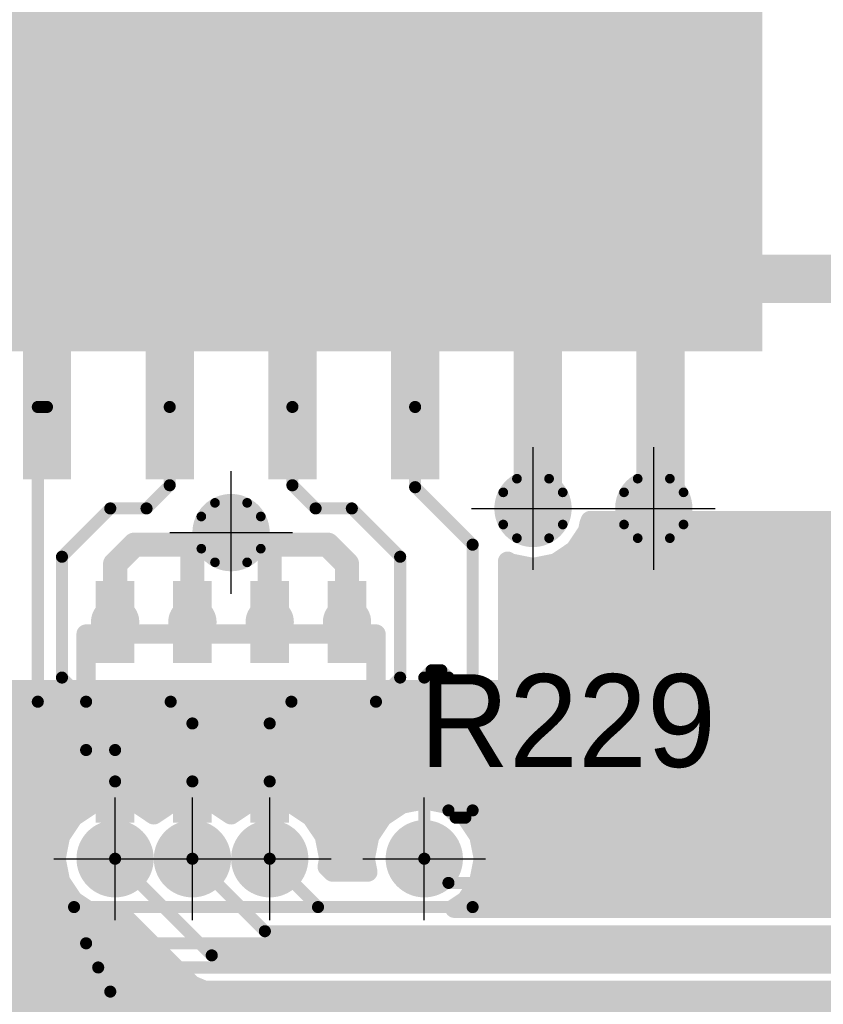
# Model space of a CAD drawing. Extents: x 74 to 326, y 70 to 232.
# Tile 138 of 138: x 169 to 177, y 187 to 197. Entities that reach past the tile are written whole.
import ezdxf

# ---------------------------------------------------------------- set-up
doc = ezdxf.new("R2010")
doc.units = 0
for name, color, linetype in [('Bottom', 2, 'CONTINUOUS'), ('Drill_Layer', 255, 'CONTINUOUS'), ('Gnd', 12, 'CONTINUOUS'), ('Pwr', 13, 'CONTINUOUS'), ('Top', 1, 'CONTINUOUS'), ('Top_Silk', 6, 'CONTINUOUS')]:
    doc.layers.add(name, color=color, linetype=linetype)

# ---------------------------------------------------------------- blocks, each defined once
blk = doc.blocks.new('Cross')
at = {"layer": 'Drill_Layer', "linetype": 'CONTINUOUS'}
for p, q in [((0, -12.7), (0, 12.7)), ((-12.7, 0), (12.7, 0))]:
    blk.add_line(p, q, dxfattribs=at)
blk = doc.blocks.new('UNIT_DISC')
at = {"linetype": 'CONTINUOUS', "const_width": 0.5}
blk.add_lwpolyline([(0.25, 0, 1), (-0.25, 0, 1)], format="xyb", close=True, dxfattribs=at)
blk = doc.blocks.new('SHAPE_EL_236_236_0_0_0_0')
at = {"xscale": 0.6, "yscale": 0.6, "zscale": 0.6}
blk.add_blockref('UNIT_DISC', (0, 0), dxfattribs=at)
blk = doc.blocks.new('SHAPE_EL_314_314_0_0_0_0')
at = {"xscale": 0.8, "yscale": 0.8, "zscale": 0.8}
blk.add_blockref('UNIT_DISC', (0, 0), dxfattribs=at)
blk = doc.blocks.new('v0306107')
at = {"layer": 'Bottom'}
blk.add_blockref('SHAPE_EL_236_236_0_0_0_0', (0, 0), dxfattribs=at)
at = {"layer": 'Gnd'}
blk.add_blockref('SHAPE_EL_314_314_0_0_0_0', (0, 0), dxfattribs=at)
at = {"layer": 'Pwr'}
blk.add_blockref('SHAPE_EL_314_314_0_0_0_0', (0, 0), dxfattribs=at)
at = {"layer": 'Top'}
blk.add_blockref('SHAPE_EL_236_236_0_0_0_0', (0, 0), dxfattribs=at)
blk = doc.blocks.new('v030689')
at = {"layer": 'Bottom'}
blk.add_blockref('SHAPE_EL_236_236_0_0_0_0', (0, 0), dxfattribs=at)
at = {"layer": 'Gnd'}
blk.add_blockref('SHAPE_EL_314_314_0_0_0_0', (0, 0), dxfattribs=at)
at = {"layer": 'Pwr'}
blk.add_blockref('SHAPE_EL_314_314_0_0_0_0', (0, 0), dxfattribs=at)
at = {"layer": 'Top'}
blk.add_blockref('SHAPE_EL_236_236_0_0_0_0', (0, 0), dxfattribs=at)
blk = doc.blocks.new('v030698')
at = {"layer": 'Bottom'}
blk.add_blockref('SHAPE_EL_236_236_0_0_0_0', (0, 0), dxfattribs=at)
at = {"layer": 'Gnd'}
blk.add_blockref('SHAPE_EL_314_314_0_0_0_0', (0, 0), dxfattribs=at)
at = {"layer": 'Pwr'}
blk.add_blockref('SHAPE_EL_314_314_0_0_0_0', (0, 0), dxfattribs=at)
at = {"layer": 'Top'}
blk.add_blockref('SHAPE_EL_236_236_0_0_0_0', (0, 0), dxfattribs=at)
blk = doc.blocks.new('v030691')
at = {"layer": 'Bottom'}
blk.add_blockref('SHAPE_EL_236_236_0_0_0_0', (0, 0), dxfattribs=at)
at = {"layer": 'Gnd'}
blk.add_blockref('SHAPE_EL_314_314_0_0_0_0', (0, 0), dxfattribs=at)
at = {"layer": 'Pwr'}
blk.add_blockref('SHAPE_EL_314_314_0_0_0_0', (0, 0), dxfattribs=at)
at = {"layer": 'Top'}
blk.add_blockref('SHAPE_EL_236_236_0_0_0_0', (0, 0), dxfattribs=at)
blk = doc.blocks.new('SHAPE_TH45_314_236_39_0_0_0')
at = {"linetype": 'CONTINUOUS', "const_width": 0.1}
for points in [[(0.16647, 0.30788, 0.2530389), (-0.16647, 0.30788, 0.2530389)], [(-0.30788, 0.16647, 0.2530389), (-0.30788, -0.16647, 0.2530389)], [(0.30788, -0.16647, 0.2530389), (0.30788, 0.16647, 0.2530389)], [(-0.16647, -0.30788, 0.2530389), (0.16647, -0.30788, 0.2530389)]]:
    blk.add_lwpolyline(points, format="xyb", dxfattribs=at)
at = {"xscale": 0.1, "yscale": 0.1, "zscale": 0.1}
for p in [(-0.16647, 0.30788), (0.16647, 0.30788), (-0.30788, 0.16647), (0.30788, 0.16647), (-0.30788, -0.16647), (0.30788, -0.16647), (-0.16647, -0.30788), (0.16647, -0.30788)]:
    blk.add_blockref('UNIT_DISC', p, dxfattribs=at)
blk = doc.blocks.new('v0306395')
at = {"layer": 'Bottom'}
blk.add_blockref('SHAPE_EL_236_236_0_0_0_0', (0, 0), dxfattribs=at)
at = {"layer": 'Gnd'}
blk.add_blockref('SHAPE_EL_314_314_0_0_0_0', (0, 0), dxfattribs=at)
at = {"layer": 'Pwr'}
blk.add_blockref('SHAPE_TH45_314_236_39_0_0_0', (0, 0), dxfattribs=at)
at = {"layer": 'Top'}
blk.add_blockref('SHAPE_EL_236_236_0_0_0_0', (0, 0), dxfattribs=at)
blk = doc.blocks.new('v0306392')
at = {"layer": 'Bottom'}
blk.add_blockref('SHAPE_EL_236_236_0_0_0_0', (0, 0), dxfattribs=at)
at = {"layer": 'Gnd'}
blk.add_blockref('SHAPE_TH45_314_236_39_0_0_0', (0, 0), dxfattribs=at)
at = {"layer": 'Pwr'}
blk.add_blockref('SHAPE_EL_314_314_0_0_0_0', (0, 0), dxfattribs=at)
at = {"layer": 'Top'}
blk.add_blockref('SHAPE_EL_236_236_0_0_0_0', (0, 0), dxfattribs=at)
blk = doc.blocks.new('YC164_15848')
at = {"layer": 'Top_Silk', "linetype": 'CONTINUOUS', "const_width": 0.2}
for points in [[(169.75, 190.825), (169.75, 189.425)], [(172.75, 190.825), (169.75, 190.825)], [(172.75, 190.825), (172.75, 189.425)], [(172.75, 189.425), (169.75, 189.425)]]:
    blk.add_lwpolyline(points, dxfattribs=at)
at = {"layer": 'Top_Silk', "xscale": 0.2, "yscale": 0.2, "zscale": 0.2}
for p in [(169.75, 190.825), (169.75, 190.825), (172.75, 190.825), (172.75, 190.825), (169.75, 189.425), (169.75, 189.425), (172.75, 189.425), (172.75, 189.425)]:
    blk.add_blockref('UNIT_DISC', p, dxfattribs=at)
blk = doc.blocks.new('SHAPE_SQ_157_334_0_0_0_0')
blk.add_solid([(-0.2, -0.425), (0.2, -0.425), (-0.2, 0.425), (0.2, 0.425)])
blk = doc.blocks.new('SHAPE_EL_196_196_0_0_0_0')
at = {"xscale": 0.5, "yscale": 0.5, "zscale": 0.5}
blk.add_blockref('UNIT_DISC', (0, 0), dxfattribs=at)
blk = doc.blocks.new('w400h85091')
at = {"layer": 'Gnd'}
blk.add_blockref('SHAPE_EL_196_196_0_0_0_0', (0, 0), dxfattribs=at)
at = {"layer": 'Pwr'}
blk.add_blockref('SHAPE_EL_196_196_0_0_0_0', (0, 0), dxfattribs=at)
at = {"layer": 'Top'}
blk.add_blockref('SHAPE_SQ_157_334_0_0_0_0', (0, 0), dxfattribs=at)
blk = doc.blocks.new('w400h85089')
at = {"layer": 'Gnd'}
blk.add_blockref('SHAPE_EL_196_196_0_0_0_0', (0, 0), dxfattribs=at)
at = {"layer": 'Pwr'}
blk.add_blockref('SHAPE_EL_196_196_0_0_0_0', (0, 0), dxfattribs=at)
at = {"layer": 'Top'}
blk.add_blockref('SHAPE_SQ_157_334_0_0_0_0', (0, 0), dxfattribs=at)
blk = doc.blocks.new('w400h850392')
at = {"layer": 'Gnd'}
blk.add_blockref('SHAPE_EL_196_196_0_0_0_0', (0, 0), dxfattribs=at)
at = {"layer": 'Pwr'}
blk.add_blockref('SHAPE_EL_196_196_0_0_0_0', (0, 0), dxfattribs=at)
at = {"layer": 'Top'}
blk.add_blockref('SHAPE_SQ_157_334_0_0_0_0', (0, 0), dxfattribs=at)
blk = doc.blocks.new('w400h85098')
at = {"layer": 'Gnd'}
blk.add_blockref('SHAPE_EL_196_196_0_0_0_0', (0, 0), dxfattribs=at)
at = {"layer": 'Pwr'}
blk.add_blockref('SHAPE_EL_196_196_0_0_0_0', (0, 0), dxfattribs=at)
at = {"layer": 'Top'}
blk.add_blockref('SHAPE_SQ_157_334_0_0_0_0', (0, 0), dxfattribs=at)
blk = doc.blocks.new('w400h850')
at = {"layer": 'Gnd'}
blk.add_blockref('SHAPE_EL_196_196_0_0_0_0', (0, 0), dxfattribs=at)
at = {"layer": 'Pwr'}
blk.add_blockref('SHAPE_EL_196_196_0_0_0_0', (0, 0), dxfattribs=at)
at = {"layer": 'Top'}
blk.add_blockref('SHAPE_SQ_157_334_0_0_0_0', (0, 0), dxfattribs=at)
blk = doc.blocks.new('R229')
for name, p in [('w400h850392', (170.05, 190.95)), ('w400h850392', (170.85, 190.95)), ('w400h850392', (171.65, 190.95)), ('w400h850392', (172.45, 190.95)), ('YC164_15848', (0, 0)), ('w400h85089', (170.05, 189.3)), ('w400h85091', (170.85, 189.3)), ('w400h85098', (171.65, 189.3)), ('w400h850', (172.45, 189.3))]:
    blk.add_blockref(name, p)
at = {"layer": 'Top_Silk'}
blk.add_text('R229', height=0.96, dxfattribs=at).set_placement((173.2, 189.45))
blk = doc.blocks.new('SOIC16_75_21390')
at = {"layer": 'Top_Silk', "linetype": 'CONTINUOUS', "const_width": 0.2}
for points in [[(176.3, 201.65), (176.3, 194.35)], [(176.3, 194.35), (166.2, 194.35)]]:
    blk.add_lwpolyline(points, dxfattribs=at)
at = {"layer": 'Top_Silk', "xscale": 0.2, "yscale": 0.2, "zscale": 0.2}
blk.add_blockref('UNIT_DISC', (176.3, 194.35), dxfattribs=at)
blk.add_blockref('UNIT_DISC', (176.3, 194.35), dxfattribs=at)
blk = doc.blocks.new('SHAPE_SQ_590_196_0_0_0_0')
blk.add_solid([(-0.75, -0.25), (0.75, -0.25), (-0.75, 0.25), (0.75, 0.25)])
blk = doc.blocks.new('w1500h500392')
at = {"layer": 'Gnd'}
blk.add_blockref('SHAPE_EL_196_196_0_0_0_0', (0, 0), dxfattribs=at)
at = {"layer": 'Pwr'}
blk.add_blockref('SHAPE_EL_196_196_0_0_0_0', (0, 0), dxfattribs=at)
at = {"layer": 'Top'}
blk.add_blockref('SHAPE_SQ_590_196_0_0_0_0', (0, 0), dxfattribs=at)
blk = doc.blocks.new('w1500h500107')
at = {"layer": 'Gnd'}
blk.add_blockref('SHAPE_EL_196_196_0_0_0_0', (0, 0), dxfattribs=at)
at = {"layer": 'Pwr'}
blk.add_blockref('SHAPE_EL_196_196_0_0_0_0', (0, 0), dxfattribs=at)
at = {"layer": 'Top'}
blk.add_blockref('SHAPE_SQ_590_196_0_0_0_0', (0, 0), dxfattribs=at)
blk = doc.blocks.new('w1500h500395')
at = {"layer": 'Gnd'}
blk.add_blockref('SHAPE_EL_196_196_0_0_0_0', (0, 0), dxfattribs=at)
at = {"layer": 'Pwr'}
blk.add_blockref('SHAPE_EL_196_196_0_0_0_0', (0, 0), dxfattribs=at)
at = {"layer": 'Top'}
blk.add_blockref('SHAPE_SQ_590_196_0_0_0_0', (0, 0), dxfattribs=at)
blk = doc.blocks.new('w1500h50098')
at = {"layer": 'Gnd'}
blk.add_blockref('SHAPE_EL_196_196_0_0_0_0', (0, 0), dxfattribs=at)
at = {"layer": 'Pwr'}
blk.add_blockref('SHAPE_EL_196_196_0_0_0_0', (0, 0), dxfattribs=at)
at = {"layer": 'Top'}
blk.add_blockref('SHAPE_SQ_590_196_0_0_0_0', (0, 0), dxfattribs=at)
blk = doc.blocks.new('w1500h50091')
at = {"layer": 'Gnd'}
blk.add_blockref('SHAPE_EL_196_196_0_0_0_0', (0, 0), dxfattribs=at)
at = {"layer": 'Pwr'}
blk.add_blockref('SHAPE_EL_196_196_0_0_0_0', (0, 0), dxfattribs=at)
at = {"layer": 'Top'}
blk.add_blockref('SHAPE_SQ_590_196_0_0_0_0', (0, 0), dxfattribs=at)
blk = doc.blocks.new('w1500h50089')
at = {"layer": 'Gnd'}
blk.add_blockref('SHAPE_EL_196_196_0_0_0_0', (0, 0), dxfattribs=at)
at = {"layer": 'Pwr'}
blk.add_blockref('SHAPE_EL_196_196_0_0_0_0', (0, 0), dxfattribs=at)
at = {"layer": 'Top'}
blk.add_blockref('SHAPE_SQ_590_196_0_0_0_0', (0, 0), dxfattribs=at)
blk = doc.blocks.new('U74')
blk.add_blockref('SOIC16_75_21390', (0, 0))
at = {"rotation": 90}
for name, p in [('w1500h50089', (169.345, 193.175)), ('w1500h50091', (170.615, 193.175)), ('w1500h50098', (171.885, 193.175)), ('w1500h500107', (173.155, 193.175)), ('w1500h500395', (174.425, 193.175)), ('w1500h500392', (175.695, 193.175))]:
    blk.add_blockref(name, p, dxfattribs=at)
blk = doc.blocks.new('CUPOUR_L1_F0_TT90_31294')
at = {"layer": 'Top', "linetype": 'CONTINUOUS', "const_width": 0.2}
for points in [[(174.95573, 191.96908), (174.94018, 191.8909)], [(174.96853, 192), (174.95573, 191.96908)], [(207.23734, 192), (174.96853, 192)], [(174.94018, 191.8909), (174.8959, 191.82462)], [(174.9379, 191.8875), (207.12484, 191.8875)], [(174.88271, 191.80489), (174.80757, 191.69243)], [(174.89127, 191.81345), (174.88271, 191.80489)], [(174.8959, 191.82462), (174.89127, 191.81345)], [(174.80757, 191.69243), (174.6091, 191.55982)], [(174.83768, 191.7375), (206.97484, 191.7375)], [(174.1409, 191.55982), (174.1125, 191.57879)], [(174.1125, 191.57879), (174.1125, 188.92789)], [(174.375, 191.51325), (174.1409, 191.55982)], [(174.6091, 191.55982), (174.375, 191.51325)], [(174.65052, 191.5875), (206.82484, 191.5875)], [(174.1125, 191.4375), (206.67484, 191.4375)], [(174.1125, 191.2875), (206.52484, 191.2875)], [(174.1125, 191.1375), (206.37484, 191.1375)], [(174.1125, 190.9875), (206.22484, 190.9875)], [(174.1125, 190.8375), (206.07484, 190.8375)], [(174.1125, 190.6875), (205.92484, 190.6875)], [(174.1125, 190.5375), (205.77484, 190.5375)], [(174.1125, 190.3875), (205.62484, 190.3875)], [(174.1125, 190.2375), (205.47484, 190.2375)], [(174.1125, 190.0875), (205.32484, 190.0875)], [(174.1125, 189.9375), (205.17484, 189.9375)], [(169.54466, 189.31768), (168.94268, 189.91966)], [(157.8, 189.75), (169.11234, 189.75)], [(174.1125, 189.7875), (205.02484, 189.7875)], [(174.1125, 189.6375), (204.87484, 189.6375)], [(157.8, 189.6), (169.26234, 189.6)], [(157.8, 189.45), (169.41234, 189.45)], [(174.1125, 189.4875), (204.72484, 189.4875)], [(169.55, 189.31546), (169.54466, 189.31768)], [(169.55, 188.84546), (169.55, 189.31546)], [(174.1125, 189.3375), (204.57484, 189.3375)], [(157.8, 189.3), (169.55, 189.3)], [(157.8, 189.15), (169.55, 189.15)], [(174.1125, 189.1875), (204.42484, 189.1875)], [(174.1125, 189.0375), (204.27484, 189.0375)], [(157.8, 189), (169.55, 189)], [(174.1125, 188.92789), (174.09633, 188.88887)], [(157.8, 188.85), (169.55, 188.85)], [(169.48482, 188.7341), (169.55211, 188.83481)], [(169.55211, 188.83481), (169.55, 188.84546)], [(174.09633, 188.88887), (174.05732, 188.79466)], [(174.09576, 188.8875), (204.12484, 188.8875)], [(157.8, 188.7), (169.47803, 188.7)], [(169.43825, 188.5), (169.48482, 188.7341)], [(174.05732, 188.79466), (173.88034, 188.61768)], [(174.00016, 188.7375), (203.97484, 188.7375)], [(173.88034, 188.61768), (173.84153, 188.6016)], [(173.84153, 188.6016), (173.86175, 188.5)], [(157.8, 188.55), (169.44819, 188.55)], [(169.48482, 188.2659), (169.43825, 188.5)], [(173.86175, 188.5), (173.81518, 188.2659)], [(173.84433, 188.5875), (203.82484, 188.5875)], [(157.8, 188.4), (169.45814, 188.4)], [(173.84931, 188.4375), (203.67484, 188.4375)], [(157.8, 188.25), (169.49544, 188.25)], [(169.61743, 188.06743), (169.48482, 188.2659)], [(173.81518, 188.2659), (173.68257, 188.06743)], [(173.81947, 188.2875), (203.52484, 188.2875)], [(157.8, 188.1), (169.59566, 188.1)], [(173.72938, 188.1375), (203.37484, 188.1375)], [(169.73705, 187.9875), (169.61743, 188.06743)], [(169.63887, 187.97133), (169.67789, 187.9875)], [(169.67789, 187.9875), (169.73705, 187.9875)], [(173.68257, 188.06743), (173.56294, 187.9875)], [(173.56294, 187.9875), (203.22484, 187.9875)], [(173.56294, 187.9875), (203.22484, 187.9875)], [(157.8, 187.95), (169.58735, 187.95)], [(164.06768, 182.45534), (169.54466, 187.93232)], [(169.54466, 187.93232), (169.63887, 187.97133)], [(157.8, 187.8), (169.41234, 187.8)], [(157.8, 187.65), (169.26234, 187.65)], [(157.8, 187.5), (169.11234, 187.5)]]:
    blk.add_lwpolyline(points, dxfattribs=at)
at = {"layer": 'Top', "xscale": 0.2, "yscale": 0.2, "zscale": 0.2}
for p in [(174.95573, 191.96908), (174.95573, 191.96908), (174.96853, 192), (174.96853, 192), (174.9379, 191.8875), (174.94018, 191.8909), (174.94018, 191.8909), (174.88271, 191.80489), (174.88271, 191.80489), (174.89127, 191.81345), (174.89127, 191.81345), (174.8959, 191.82462), (174.8959, 191.82462), (174.80757, 191.69243), (174.80757, 191.69243), (174.83768, 191.7375), (174.1125, 191.57879), (174.1125, 191.57879), (174.1409, 191.55982), (174.1409, 191.55982), (174.6091, 191.55982), (174.6091, 191.55982), (174.65052, 191.5875), (174.375, 191.51325), (174.375, 191.51325), (174.1125, 191.4375), (174.1125, 191.2875), (174.1125, 191.1375), (174.1125, 190.9875), (174.1125, 190.8375), (174.1125, 190.6875), (174.1125, 190.5375), (174.1125, 190.3875), (174.1125, 190.2375), (174.1125, 190.0875), (174.1125, 189.9375), (169.11234, 189.75), (174.1125, 189.7875), (174.1125, 189.6375), (169.26234, 189.6), (169.41234, 189.45), (174.1125, 189.4875), (169.54466, 189.31768), (169.54466, 189.31768), (169.55, 189.31546), (169.55, 189.31546), (174.1125, 189.3375), (169.55, 189.3), (169.55, 189.15), (174.1125, 189.1875), (174.1125, 189.0375), (169.55, 189), (174.1125, 188.92789), (174.1125, 188.92789), (169.55, 188.85), (169.55, 188.84546), (169.55, 188.84546), (169.55211, 188.83481), (169.55211, 188.83481), (174.09576, 188.8875), (174.09633, 188.88887), (174.09633, 188.88887), (169.47803, 188.7), (169.48482, 188.7341), (169.48482, 188.7341), (174.00016, 188.7375), (174.05732, 188.79466), (174.05732, 188.79466), (173.84153, 188.6016), (173.84153, 188.6016), (173.88034, 188.61768), (173.88034, 188.61768), (169.43825, 188.5), (169.43825, 188.5), (169.44819, 188.55), (173.84433, 188.5875), (173.86175, 188.5), (173.86175, 188.5), (169.45814, 188.4), (173.84931, 188.4375), (169.48482, 188.2659), (169.48482, 188.2659), (169.49544, 188.25), (173.81518, 188.2659), (173.81518, 188.2659), (173.81947, 188.2875), (169.59566, 188.1), (173.72938, 188.1375), (169.61743, 188.06743), (169.61743, 188.06743), (169.67789, 187.9875), (169.67789, 187.9875), (169.73705, 187.9875), (169.73705, 187.9875), (173.56294, 187.9875), (173.56294, 187.9875), (173.56294, 187.9875), (173.68257, 188.06743), (173.68257, 188.06743), (169.54466, 187.93232), (169.54466, 187.93232), (169.58735, 187.95), (169.63887, 187.97133), (169.63887, 187.97133), (169.41234, 187.8), (169.26234, 187.65), (169.11234, 187.5)]:
    blk.add_blockref('UNIT_DISC', p, dxfattribs=at)
blk = doc.blocks.new('CUPOUR_L2_F0_TT90_39393')
at = {"layer": 'Bottom', "linetype": 'CONTINUOUS', "const_width": 0.2}
for points in [[(190.8875, 190.25), (157.38766, 190.25)], [(157.48766, 190.15), (190.8875, 190.15)], [(157.63766, 190), (190.8875, 190)], [(157.78766, 189.85), (190.8875, 189.85)], [(157.93766, 189.7), (190.8875, 189.7)], [(158.08766, 189.55), (190.88869, 189.55)], [(158.23766, 189.4), (190.96234, 189.4)], [(158.38766, 189.25), (191.11234, 189.25)], [(169.8159, 189.06518), (170.05, 189.11175)], [(170.05, 189.11175), (170.2841, 189.06518)], [(170.6159, 189.06518), (170.85, 189.11175)], [(170.85, 189.11175), (171.0841, 189.06518)], [(171.4159, 189.06518), (171.65, 189.11175)], [(171.65, 189.11175), (171.8841, 189.06518)], [(173.0159, 189.06518), (173.25, 189.11175)], [(173.25, 189.11175), (173.4841, 189.06518)], [(158.53766, 189.1), (169.99093, 189.1)], [(169.61743, 188.93257), (169.8159, 189.06518)], [(170.10906, 189.1), (170.79093, 189.1)], [(170.2841, 189.06518), (170.45, 188.95433)], [(170.45, 188.95433), (170.6159, 189.06518)], [(170.90906, 189.1), (171.59093, 189.1)], [(171.0841, 189.06518), (171.25, 188.95433)], [(171.25, 188.95433), (171.4159, 189.06518)], [(171.70906, 189.1), (173.19093, 189.1)], [(171.8841, 189.06518), (172.08257, 188.93257)], [(172.81743, 188.93257), (173.0159, 189.06518)], [(173.30906, 189.1), (191.26234, 189.1)], [(173.4841, 189.06518), (173.68257, 188.93257)], [(158.68766, 188.95), (169.64351, 188.95)], [(169.48482, 188.7341), (169.61743, 188.93257)], [(172.05648, 188.95), (172.84351, 188.95)], [(172.08257, 188.93257), (172.21518, 188.7341)], [(172.68482, 188.7341), (172.81743, 188.93257)], [(173.65648, 188.95), (191.41234, 188.95)], [(173.68257, 188.93257), (173.81518, 188.7341)], [(158.83766, 188.8), (169.52885, 188.8)], [(172.17114, 188.8), (172.72885, 188.8)], [(173.77114, 188.8), (191.56234, 188.8)], [(169.43825, 188.5), (169.48482, 188.7341)], [(172.21518, 188.7341), (172.26175, 188.5)], [(172.63825, 188.5), (172.68482, 188.7341)], [(173.81518, 188.7341), (173.83937, 188.6125)], [(158.98766, 188.65), (169.46808, 188.65)], [(172.23191, 188.65), (172.66808, 188.65)], [(173.83191, 188.65), (191.71234, 188.65)], [(173.83937, 188.6125), (183.07211, 188.6125)], [(159.13766, 188.5), (169.43825, 188.5)], [(169.48482, 188.2659), (169.43825, 188.5)], [(172.26175, 188.5), (172.2453, 188.41735)], [(172.26175, 188.5), (172.63825, 188.5)], [(172.6656, 188.3625), (172.63825, 188.5)], [(172.2453, 188.41735), (172.30016, 188.3625)], [(159.28766, 188.35), (169.46808, 188.35)], [(172.30016, 188.3625), (172.6656, 188.3625)], [(159.43766, 188.2), (169.52885, 188.2)], [(169.61743, 188.06743), (169.48482, 188.2659)], [(159.58766, 188.05), (169.64351, 188.05)], [(169.8159, 187.93482), (169.61743, 188.06743)], [(159.73766, 187.9), (169.99093, 187.9)], [(170.05, 187.88825), (169.8159, 187.93482)], [(170.13264, 187.90469), (170.05, 187.88825)], [(170.10906, 187.9), (170.13733, 187.9)], [(170.84466, 187.19268), (170.13264, 187.90469)], [(159.88766, 187.75), (170.28733, 187.75)], [(160.03766, 187.6), (170.43733, 187.6)], [(160.18766, 187.45), (170.58733, 187.45)], [(160.33766, 187.3), (170.73733, 187.3)], [(170.93887, 187.15366), (170.84466, 187.19268)], [(160.48766, 187.15), (170.9477, 187.15)], [(170.97789, 187.1375), (170.93887, 187.15366)], [(182.47484, 187.1375), (170.97789, 187.1375)], [(160.63766, 187), (182.61234, 187)]]:
    blk.add_lwpolyline(points, dxfattribs=at)
at = {"layer": 'Bottom', "xscale": 0.2, "yscale": 0.2, "zscale": 0.2}
for p in [(170.05, 189.11175), (170.05, 189.11175), (170.85, 189.11175), (170.85, 189.11175), (171.65, 189.11175), (171.65, 189.11175), (173.25, 189.11175), (173.25, 189.11175), (169.8159, 189.06518), (169.8159, 189.06518), (169.99093, 189.1), (170.10906, 189.1), (170.2841, 189.06518), (170.2841, 189.06518), (170.6159, 189.06518), (170.6159, 189.06518), (170.79093, 189.1), (170.90906, 189.1), (171.0841, 189.06518), (171.0841, 189.06518), (171.4159, 189.06518), (171.4159, 189.06518), (171.59093, 189.1), (171.70906, 189.1), (171.8841, 189.06518), (171.8841, 189.06518), (173.0159, 189.06518), (173.0159, 189.06518), (173.19093, 189.1), (173.30906, 189.1), (173.4841, 189.06518), (173.4841, 189.06518), (169.61743, 188.93257), (169.61743, 188.93257), (169.64351, 188.95), (170.45, 188.95433), (170.45, 188.95433), (171.25, 188.95433), (171.25, 188.95433), (172.05648, 188.95), (172.08257, 188.93257), (172.08257, 188.93257), (172.81743, 188.93257), (172.81743, 188.93257), (172.84351, 188.95), (173.65648, 188.95), (173.68257, 188.93257), (173.68257, 188.93257), (169.52885, 188.8), (172.17114, 188.8), (172.72885, 188.8), (173.77114, 188.8), (169.48482, 188.7341), (169.48482, 188.7341), (172.21518, 188.7341), (172.21518, 188.7341), (172.68482, 188.7341), (172.68482, 188.7341), (173.81518, 188.7341), (173.81518, 188.7341), (169.46808, 188.65), (172.23191, 188.65), (172.66808, 188.65), (173.83191, 188.65), (173.83937, 188.6125), (173.83937, 188.6125), (169.43825, 188.5), (169.43825, 188.5), (169.43825, 188.5), (172.26175, 188.5), (172.26175, 188.5), (172.26175, 188.5), (172.63825, 188.5), (172.63825, 188.5), (172.63825, 188.5), (172.2453, 188.41735), (172.2453, 188.41735), (169.46808, 188.35), (172.30016, 188.3625), (172.30016, 188.3625), (172.6656, 188.3625), (172.6656, 188.3625), (169.48482, 188.2659), (169.48482, 188.2659), (169.52885, 188.2), (169.61743, 188.06743), (169.61743, 188.06743), (169.64351, 188.05), (169.8159, 187.93482), (169.8159, 187.93482), (169.99093, 187.9), (170.05, 187.88825), (170.05, 187.88825), (170.10906, 187.9), (170.13264, 187.90469), (170.13264, 187.90469), (170.13733, 187.9), (170.28733, 187.75), (170.43733, 187.6), (170.58733, 187.45), (170.73733, 187.3), (170.84466, 187.19268), (170.84466, 187.19268), (170.93887, 187.15366), (170.93887, 187.15366), (170.9477, 187.15), (170.97789, 187.1375), (170.97789, 187.1375)]:
    blk.add_blockref('UNIT_DISC', p, dxfattribs=at)
blk = doc.blocks.new('POLY_S4_L12_45861')
at = {"layer": 'Gnd'}
blk.add_solid([(176.75, 193.75), (176.75, 202.25), (165.75, 193.75), (165.75, 202.25)], dxfattribs=at)
blk = doc.blocks.new('POLY_S4_L13_45965')
at = {"layer": 'Pwr'}
blk.add_solid([(176.75, 193.75), (176.75, 202.25), (165.75, 193.75), (165.75, 202.25)], dxfattribs=at)

msp = doc.modelspace()

# ---------------------------------------------------------------- linework, layer by layer
at = {"layer": 'Bottom', "linetype": 'CONTINUOUS', "const_width": 0.125}
for points in [[(171.05, 187.5), (170.05, 188.5)], [(171.6, 187.75), (170.85, 188.5)], [(171.65, 188.5), (172.15, 188)], [(173.25, 188.5), (173.5, 188.25)], [(173.5, 188.25), (183, 188.25)], [(172.15, 188), (182.875, 188)], [(182.75, 187.75), (171.6, 187.75)], [(182.625, 187.5), (171.05, 187.5)]]:
    msp.add_lwpolyline(points, dxfattribs=at)
at = {"layer": 'Pwr', "linetype": 'CONTINUOUS', "const_width": 0.5}
msp.add_lwpolyline([(127.5, 194.5), (240.5, 194.5)], dxfattribs=at)
at = {"layer": 'Top', "linetype": 'CONTINUOUS'}
for points, const_width in [([(174.425, 193.175), (174.425, 192.125)], 0.5), ([(175.695, 193.175), (175.695, 192.125)], 0.5), ([(169.25, 193.175), (169.345, 193.175)], 0.125), ([(169.25, 190.125), (169.25, 193.175)], 0.125), ([(170.615, 192.365), (170.615, 193.175)], 0.125), ([(171.885, 193.175), (171.885, 192.365)], 0.125), ([(173.155, 192.345), (173.155, 193.175)], 0.125), ([(170.375, 192.125), (170.615, 192.365)], 0.125), ([(171.885, 192.365), (172.125, 192.125)], 0.125), ([(173.75, 191.75), (173.155, 192.345)], 0.125), ([(174.425, 192.125), (174.375, 192.125)], 0.5), ([(175.695, 192.125), (175.625, 192.125)], 0.5), ([(175.625, 192.125), (175.625, 191.375)], 0.5), ([(169.5, 191.625), (170, 192.125)], 0.125), ([(170, 192.125), (170.375, 192.125)], 0.125), ([(172.125, 192.125), (172.5, 192.125)], 0.125), ([(172.5, 192.125), (173, 191.625)], 0.125), ([(171.25, 191.875), (171.25, 191.75)], 0.25), ([(170.05, 191.55), (170.25, 191.75)], 0.25), ([(170.25, 191.75), (170.85, 191.75)], 0.25), ([(170.85, 190.95), (170.85, 191.75)], 0.25), ([(170.85, 191.75), (171.25, 191.75)], 0.25), ([(171.65, 191.75), (171.25, 191.75)], 0.25), ([(172.25, 191.75), (171.65, 191.75)], 0.25), ([(171.65, 191.75), (171.65, 190.95)], 0.25), ([(172.45, 191.55), (172.25, 191.75)], 0.25), ([(173.75, 189), (173.75, 191.75)], 0.125), ([(169.5, 190.375), (169.5, 191.625)], 0.125), ([(170.05, 190.95), (170.05, 191.55)], 0.25), ([(172.45, 190.95), (172.45, 191.55)], 0.25), ([(173, 191.625), (173, 190.375)], 0.125), ([(169.75, 190.125), (169.5, 190.375)], 0.125), ([(173, 190.375), (172.75, 190.125)], 0.125), ([(173.325, 190.45), (173.25, 190.375)], 0.125), ([(173.25, 188.5), (173.25, 190.375)], 0.125), ([(173.425, 190.45), (173.325, 190.45)], 0.125), ([(173.5, 190.375), (173.425, 190.45)], 0.125), ([(173.5, 190.375), (173.5, 189)], 0.125), ([(169.75, 189.625), (169.25, 190.125)], 0.125), ([(170.625, 190.125), (169.75, 190.125)], 0.125), ([(170.85, 189.9), (170.625, 190.125)], 0.125), ([(171.875, 190.125), (171.65, 189.9)], 0.125), ([(172.75, 190.125), (171.875, 190.125)], 0.125), ([(170.85, 189.3), (170.85, 189.9)], 0.125), ([(171.65, 189.9), (171.65, 189.3)], 0.125), ([(170.05, 189.625), (169.75, 189.625)], 0.125), ([(170.05, 189.3), (170.05, 189.625)], 0.125), ([(170.05, 188.5), (170.05, 189.3)], 0.125), ([(170.85, 188.5), (170.85, 189.3)], 0.125), ([(171.65, 188.5), (171.65, 189.3)], 0.125), ([(173.5, 189), (173.575, 188.925)], 0.125), ([(173.675, 188.925), (173.75, 189)], 0.125), ([(173.575, 188.925), (173.675, 188.925)], 0.125), ([(169.625, 188), (173.75, 188)], 0.125), ([(164.375, 182.25), (169.75, 187.625)], 0.125), ([(169.75, 187.625), (203.375, 187.625)], 0.125), ([(164.625, 182.125), (169.875, 187.375)], 0.125), ([(169.875, 187.375), (203.5, 187.375)], 0.125), ([(170, 187.125), (164.875, 182)], 0.125), ([(203.625, 187.125), (170, 187.125)], 0.125)]:
    msp.add_lwpolyline(points, dxfattribs=dict(at, const_width=const_width))

# ---------------------------------------------------------------- block references
for name, p in [('CUPOUR_L2_F0_TT90_39393', (0, 0)), ('U74', (0, 0)), ('POLY_S4_L12_45861', (0, 0)), ('POLY_S4_L13_45965', (0, 0)), ('v0306395', (174.375, 192.125)), ('v0306392', (175.625, 192.125)), ('v0306392', (171.25, 191.875)), ('CUPOUR_L1_F0_TT90_31294', (0, 0)), ('R229', (0, 0)), ('v030689', (170.05, 188.5)), ('v030691', (170.85, 188.5)), ('v030698', (171.65, 188.5)), ('v0306107', (173.25, 188.5))]:
    msp.add_blockref(name, p)
at = {"layer": 'Bottom', "xscale": 0.125, "yscale": 0.125, "zscale": 0.125}
for p in [(170.05, 188.5), (170.85, 188.5), (171.65, 188.5), (173.25, 188.5), (173.5, 188.25), (173.5, 188.25), (172.15, 188), (172.15, 188), (171.6, 187.75), (171.6, 187.75), (171.05, 187.5), (171.05, 187.5)]:
    msp.add_blockref('UNIT_DISC', p, dxfattribs=at)
at = {"layer": 'Drill_Layer', "xscale": 0.05, "yscale": 0.05, "zscale": 0.05}
for p in [(174.375, 192.125), (175.625, 192.125), (171.25, 191.875), (170.05, 188.5), (170.85, 188.5), (171.65, 188.5), (173.25, 188.5)]:
    msp.add_blockref('Cross', p, dxfattribs=at)
at = {"layer": 'Top'}
for p, xscale, yscale, zscale in [((174.425, 193.175), 0.5, 0.5, 0.5), ((175.695, 193.175), 0.5, 0.5, 0.5), ((169.25, 193.175), 0.125, 0.125, 0.125), ((169.25, 193.175), 0.125, 0.125, 0.125), ((169.345, 193.175), 0.125, 0.125, 0.125), ((170.615, 193.175), 0.125, 0.125, 0.125), ((171.885, 193.175), 0.125, 0.125, 0.125), ((173.155, 193.175), 0.125, 0.125, 0.125), ((170.615, 192.365), 0.125, 0.125, 0.125), ((170.615, 192.365), 0.125, 0.125, 0.125), ((171.885, 192.365), 0.125, 0.125, 0.125), ((171.885, 192.365), 0.125, 0.125, 0.125), ((173.155, 192.345), 0.125, 0.125, 0.125), ((173.155, 192.345), 0.125, 0.125, 0.125), ((174.375, 192.125), 0.5, 0.5, 0.5), ((174.425, 192.125), 0.5, 0.5, 0.5), ((174.425, 192.125), 0.5, 0.5, 0.5), ((175.625, 192.125), 0.5, 0.5, 0.5), ((175.625, 192.125), 0.5, 0.5, 0.5), ((175.695, 192.125), 0.5, 0.5, 0.5), ((175.695, 192.125), 0.5, 0.5, 0.5), ((170, 192.125), 0.125, 0.125, 0.125), ((170, 192.125), 0.125, 0.125, 0.125), ((170.375, 192.125), 0.125, 0.125, 0.125), ((170.375, 192.125), 0.125, 0.125, 0.125), ((172.125, 192.125), 0.125, 0.125, 0.125), ((172.125, 192.125), 0.125, 0.125, 0.125), ((172.5, 192.125), 0.125, 0.125, 0.125), ((172.5, 192.125), 0.125, 0.125, 0.125), ((171.25, 191.875), 0.25, 0.25, 0.25), ((170.25, 191.75), 0.25, 0.25, 0.25), ((170.25, 191.75), 0.25, 0.25, 0.25), ((170.85, 191.75), 0.25, 0.25, 0.25), ((170.85, 191.75), 0.25, 0.25, 0.25), ((170.85, 191.75), 0.25, 0.25, 0.25), ((171.25, 191.75), 0.25, 0.25, 0.25), ((171.25, 191.75), 0.25, 0.25, 0.25), ((171.25, 191.75), 0.25, 0.25, 0.25), ((171.65, 191.75), 0.25, 0.25, 0.25), ((171.65, 191.75), 0.25, 0.25, 0.25), ((171.65, 191.75), 0.25, 0.25, 0.25), ((172.25, 191.75), 0.25, 0.25, 0.25), ((172.25, 191.75), 0.25, 0.25, 0.25), ((173.75, 191.75), 0.125, 0.125, 0.125), ((173.75, 191.75), 0.125, 0.125, 0.125), ((169.5, 191.625), 0.125, 0.125, 0.125), ((169.5, 191.625), 0.125, 0.125, 0.125), ((170.05, 191.55), 0.25, 0.25, 0.25), ((170.05, 191.55), 0.25, 0.25, 0.25), ((172.45, 191.55), 0.25, 0.25, 0.25), ((172.45, 191.55), 0.25, 0.25, 0.25), ((173, 191.625), 0.125, 0.125, 0.125), ((173, 191.625), 0.125, 0.125, 0.125), ((175.625, 191.375), 0.5, 0.5, 0.5), ((170.05, 190.95), 0.25, 0.25, 0.25), ((170.85, 190.95), 0.25, 0.25, 0.25), ((171.65, 190.95), 0.25, 0.25, 0.25), ((172.45, 190.95), 0.25, 0.25, 0.25), ((169.5, 190.375), 0.125, 0.125, 0.125), ((169.5, 190.375), 0.125, 0.125, 0.125), ((173, 190.375), 0.125, 0.125, 0.125), ((173, 190.375), 0.125, 0.125, 0.125), ((173.25, 190.375), 0.125, 0.125, 0.125), ((173.25, 190.375), 0.125, 0.125, 0.125), ((173.325, 190.45), 0.125, 0.125, 0.125), ((173.325, 190.45), 0.125, 0.125, 0.125), ((173.425, 190.45), 0.125, 0.125, 0.125), ((173.425, 190.45), 0.125, 0.125, 0.125), ((173.5, 190.375), 0.125, 0.125, 0.125), ((173.5, 190.375), 0.125, 0.125, 0.125), ((169.25, 190.125), 0.125, 0.125, 0.125), ((169.25, 190.125), 0.125, 0.125, 0.125), ((169.75, 190.125), 0.125, 0.125, 0.125), ((169.75, 190.125), 0.125, 0.125, 0.125), ((170.625, 190.125), 0.125, 0.125, 0.125), ((170.625, 190.125), 0.125, 0.125, 0.125), ((171.875, 190.125), 0.125, 0.125, 0.125), ((171.875, 190.125), 0.125, 0.125, 0.125), ((172.75, 190.125), 0.125, 0.125, 0.125), ((172.75, 190.125), 0.125, 0.125, 0.125), ((170.85, 189.9), 0.125, 0.125, 0.125), ((170.85, 189.9), 0.125, 0.125, 0.125), ((171.65, 189.9), 0.125, 0.125, 0.125), ((171.65, 189.9), 0.125, 0.125, 0.125), ((169.75, 189.625), 0.125, 0.125, 0.125), ((169.75, 189.625), 0.125, 0.125, 0.125), ((170.05, 189.625), 0.125, 0.125, 0.125), ((170.05, 189.625), 0.125, 0.125, 0.125), ((170.05, 189.3), 0.125, 0.125, 0.125), ((170.05, 189.3), 0.125, 0.125, 0.125), ((170.85, 189.3), 0.125, 0.125, 0.125), ((170.85, 189.3), 0.125, 0.125, 0.125), ((171.65, 189.3), 0.125, 0.125, 0.125), ((171.65, 189.3), 0.125, 0.125, 0.125), ((173.5, 189), 0.125, 0.125, 0.125), ((173.5, 189), 0.125, 0.125, 0.125), ((173.75, 189), 0.125, 0.125, 0.125), ((173.75, 189), 0.125, 0.125, 0.125), ((173.575, 188.925), 0.125, 0.125, 0.125), ((173.575, 188.925), 0.125, 0.125, 0.125), ((173.675, 188.925), 0.125, 0.125, 0.125), ((173.675, 188.925), 0.125, 0.125, 0.125), ((170.05, 188.5), 0.125, 0.125, 0.125), ((170.85, 188.5), 0.125, 0.125, 0.125), ((171.65, 188.5), 0.125, 0.125, 0.125), ((173.25, 188.5), 0.125, 0.125, 0.125), ((169.625, 188), 0.125, 0.125, 0.125), ((173.75, 188), 0.125, 0.125, 0.125), ((169.75, 187.625), 0.125, 0.125, 0.125), ((169.75, 187.625), 0.125, 0.125, 0.125), ((169.875, 187.375), 0.125, 0.125, 0.125), ((169.875, 187.375), 0.125, 0.125, 0.125), ((170, 187.125), 0.125, 0.125, 0.125), ((170, 187.125), 0.125, 0.125, 0.125)]:
    msp.add_blockref('UNIT_DISC', p, dxfattribs=dict(at, xscale=xscale, yscale=yscale, zscale=zscale))

doc.saveas('drawing.dxf')
